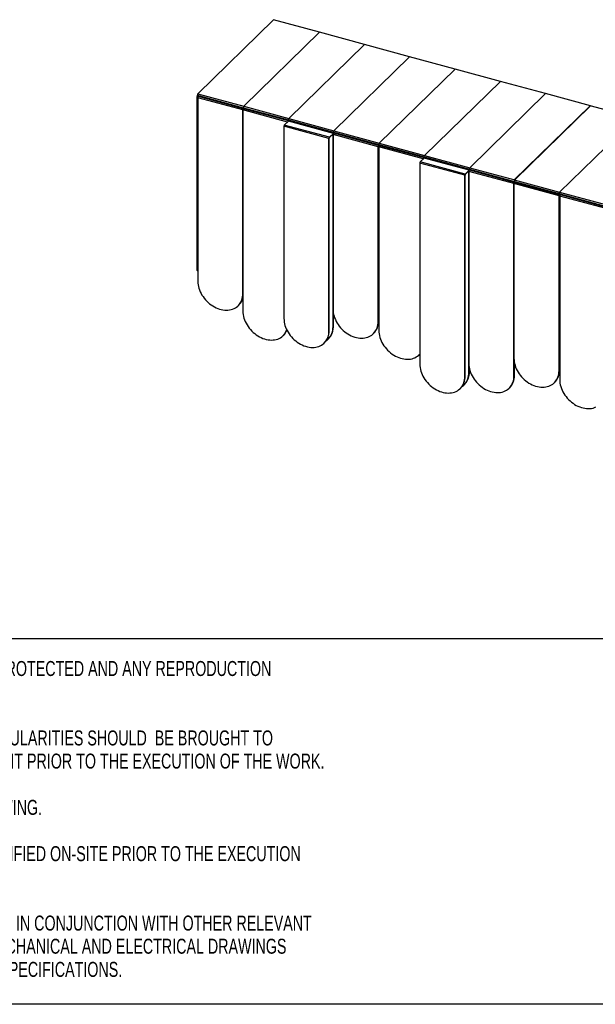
# Model space of a CAD drawing. Header units: millimetres. Extents: x 5 to 415, y 5 to 292.
# Tile 2 of 5: x 230 to 324, y 5 to 165. Entities that reach past the tile are written whole.
import ezdxf

# ---------------------------------------------------------------- set-up
doc = ezdxf.new("R2010")
doc.units = ezdxf.units.MM
doc.linetypes.add('SLD-Solido', pattern=[0])
for name, color, linetype in [('NOTE', 3, 'SLD-Solido'), ('SCHIZZI', 9, 'Continuous'), ('TABELLA', 7, 'Continuous')]:
    doc.layers.add(name, color=color, linetype=linetype)
doc.styles.add('SLDTEXTSTYLE1', font='TXT', dxfattribs={"width": 0.7125})

msp = doc.modelspace()

# ---------------------------------------------------------------- linework, layer by layer
at = {"color": 7, "linetype": 'Continuous', "lineweight": 25}
for p, q in [((271.364, 164.857), (259.049, 152.838)), ((278.83, 162.828), (271.364, 164.857)), ((266.516, 150.809), (278.83, 162.828)), ((278.83, 162.828), (266.516, 150.809)), ((278.83, 162.828), (278.83, 162.828)), ((286.149, 160.839), (278.83, 162.828)), ((286.149, 160.839), (273.835, 148.82)), ((293.468, 158.85), (286.149, 160.839)), ((293.468, 158.85), (281.153, 146.831)), ((300.845, 156.845), (293.468, 158.85)), ((300.845, 156.845), (288.531, 144.826)), ((308.223, 154.839), (300.845, 156.845)), ((295.909, 142.82), (308.223, 154.839)), ((315.542, 152.85), (308.223, 154.839)), ((258.977, 152.323), (258.919, 152.339)), ((258.919, 152.339), (258.919, 124.195)), ((258.977, 152.323), (258.977, 124.179)), ((259.049, 152.838), (266.516, 150.809)), ((266.385, 150.208), (259.066, 152.197)), ((259.066, 152.197), (259.066, 122.373)), ((259.1, 152.333), (259.1, 152.606)), ((259.148, 152.561), (266.472, 150.571)), ((259.148, 152.561), (260.214, 152.101)), ((266.482, 150.397), (259.169, 152.385)), ((315.542, 152.85), (303.228, 140.831)), ((322.861, 150.861), (315.542, 152.85)), ((266.761, 150.322), (266.472, 150.571)), ((266.472, 150.571), (273.791, 148.582)), ((273.795, 148.41), (266.482, 150.397)), ((266.516, 150.809), (273.835, 148.82)), ((322.77, 150.886), (310.456, 138.867)), ((310.547, 138.842), (322.861, 150.861)), ((330.148, 148.881), (322.77, 150.886)), ((266.385, 150.208), (266.385, 117.527)), ((266.385, 120.384), (266.385, 150.208)), ((273.611, 148.244), (266.385, 150.208)), ((273.835, 148.82), (281.153, 146.831)), ((317.834, 136.862), (330.148, 148.881)), ((330.148, 148.881), (317.834, 136.862)), ((280.369, 145.594), (273.05, 147.583)), ((273.05, 147.583), (273.05, 116.329)), ((273.765, 148.395), (273.112, 147.758)), ((280.431, 145.769), (273.112, 147.758)), ((281.084, 146.406), (273.765, 148.395)), ((273.791, 148.582), (281.109, 146.593)), ((273.791, 148.582), (274.079, 148.333)), ((281.119, 146.42), (273.8, 148.409)), ((280.4, 145.624), (280.369, 145.594)), ((280.369, 114.339), (280.369, 145.594)), ((280.4, 114.37), (280.4, 145.624)), ((280.431, 145.769), (281.084, 146.406)), ((280.431, 145.712), (281.031, 146.297)), ((280.431, 145.712), (280.431, 145.769)), ((281.022, 146.254), (280.995, 146.262)), ((281.024, 146.256), (281.022, 146.254)), ((281.022, 114.966), (281.022, 146.254)), ((288.341, 144.241), (281.022, 146.23)), ((281.022, 146.23), (281.022, 117.834)), ((281.03, 146.291), (281.026, 146.292)), ((281.084, 146.404), (281.084, 146.406)), ((281.109, 146.593), (288.487, 144.587)), ((281.109, 146.593), (281.399, 146.343)), ((288.432, 144.432), (281.12, 146.419)), ((281.153, 146.831), (288.531, 144.826)), ((288.372, 144.271), (288.341, 144.241)), ((288.341, 115.845), (288.341, 144.241)), ((288.372, 115.876), (288.372, 144.271)), ((288.387, 144.298), (288.376, 144.301)), ((288.384, 144.327), (288.42, 144.428)), ((288.387, 144.298), (288.418, 144.329)), ((288.387, 115.892), (288.387, 144.298)), ((288.418, 144.329), (288.389, 144.337)), ((288.411, 144.368), (288.433, 144.43)), ((288.418, 115.922), (288.418, 144.329)), ((288.418, 144.268), (288.463, 144.256)), ((288.458, 144.209), (288.458, 114.402)), ((295.684, 142.245), (288.458, 144.209)), ((288.487, 144.587), (295.865, 142.582)), ((288.487, 144.587), (288.777, 144.338)), ((288.531, 144.826), (295.909, 142.82)), ((295.869, 142.411), (288.562, 144.397)), ((295.838, 142.396), (295.186, 141.759)), ((303.157, 140.407), (295.838, 142.396)), ((296.154, 142.334), (295.865, 142.582)), ((295.865, 142.582), (303.184, 140.593)), ((303.192, 140.421), (295.873, 142.41)), ((295.909, 142.82), (303.228, 140.831)), ((302.442, 139.595), (295.124, 141.584)), ((295.124, 141.584), (295.124, 108.918)), ((302.505, 139.77), (295.186, 141.759)), ((303.228, 140.831), (310.547, 138.842)), ((302.474, 139.625), (302.442, 139.595)), ((302.442, 106.929), (302.442, 139.595)), ((302.474, 106.959), (302.474, 139.625)), ((302.505, 139.77), (303.157, 140.407)), ((302.505, 139.713), (303.105, 140.298)), ((302.505, 139.713), (302.505, 139.77)), ((303.096, 140.255), (303.068, 140.263)), ((303.097, 140.257), (303.096, 140.255)), ((303.096, 107.555), (303.096, 140.255)), ((310.415, 138.242), (303.096, 140.231)), ((303.096, 140.231), (303.096, 108.995)), ((303.103, 140.292), (303.099, 140.293)), ((303.157, 140.405), (303.157, 140.407)), ((303.184, 140.593), (310.503, 138.604)), ((303.184, 140.593), (303.473, 140.344)), ((310.512, 138.431), (303.193, 140.42)), ((288.418, 138.009), (288.458, 137.998)), ((317.733, 136.253), (310.415, 138.242)), ((310.415, 138.242), (310.415, 109.863)), ((310.415, 107.006), (310.415, 138.242)), ((310.456, 138.867), (317.834, 136.862)), ((310.792, 138.355), (310.503, 138.604)), ((310.503, 138.604), (317.751, 136.634)), ((310.503, 138.604), (310.503, 138.604)), ((317.824, 136.444), (310.512, 138.431)), ((317.486, 136.536), (317.751, 136.634)), ((317.765, 136.283), (317.733, 136.253)), ((317.733, 107.874), (317.733, 136.253)), ((317.765, 107.905), (317.765, 136.283)), ((317.779, 136.31), (317.768, 136.313)), ((317.775, 136.655), (317.803, 136.734)), ((317.776, 136.339), (317.812, 136.44)), ((317.779, 136.31), (317.81, 136.341)), ((317.779, 107.904), (317.779, 136.31)), ((317.81, 136.341), (317.781, 136.349)), ((317.782, 136.676), (317.852, 136.703)), ((317.796, 136.739), (317.845, 136.726)), ((317.803, 136.38), (317.825, 136.442)), ((317.81, 107.934), (317.81, 136.341)), ((317.834, 136.862), (325.3, 134.833)), ((325.169, 134.232), (317.85, 136.221)), ((317.85, 136.221), (317.85, 106.397)), ((317.885, 136.357), (317.885, 136.63)), ((317.932, 136.585), (325.256, 134.594)), ((317.932, 136.585), (318.998, 136.125)), ((325.266, 134.421), (317.953, 136.409)), ((288.418, 131.52), (288.458, 131.509)), ((258.919, 124.195), (258.977, 124.179)), ((258.932, 124.161), (258.991, 124.145)), ((259.009, 124.152), (259.066, 124.208)), ((265.615, 118.417), (265.647, 118.448)), ((265.692, 118.493), (265.693, 118.494)), ((281.054, 114.996), (281.054, 117.364)), ((281.068, 115.024), (281.068, 117.263)), ((281.099, 115.054), (281.099, 117.09)), ((288.418, 118.242), (288.458, 118.231)), ((288.418, 117.099), (288.458, 117.088)), ((288.418, 117.091), (288.458, 117.08)), ((288.372, 115.876), (288.341, 115.845)), ((288.387, 115.892), (288.418, 115.922)), ((272.934, 113.571), (272.965, 113.602)), ((280.4, 114.37), (280.369, 114.339)), ((281.054, 114.996), (281.022, 114.966)), ((281.068, 115.024), (281.099, 115.054)), ((287.572, 113.879), (287.603, 113.909)), ((279.6, 112.373), (279.631, 112.403)), ((280.253, 112.999), (280.284, 113.03)), ((295.008, 110.446), (295.039, 110.477)), ((295.039, 110.477), (295.124, 110.564)), ((295.054, 110.49), (295.085, 110.52)), ((295.085, 110.52), (295.124, 110.559)), ((310.446, 107.036), (310.446, 109.393)), ((310.46, 107.036), (310.46, 109.292)), ((310.492, 107.066), (310.492, 109.119)), ((317.85, 109.515), (317.81, 109.582)), ((317.81, 109.111), (317.85, 109.1)), ((317.81, 109.103), (317.85, 109.092)), ((303.127, 107.586), (303.096, 107.555)), ((303.127, 107.586), (303.127, 108.525)), ((303.142, 107.596), (303.142, 108.422)), ((303.142, 107.596), (303.173, 107.626)), ((303.173, 107.626), (303.173, 108.25)), ((317.765, 107.905), (317.733, 107.874)), ((317.779, 107.904), (317.81, 107.934)), ((302.326, 105.589), (302.358, 105.619)), ((302.474, 106.959), (302.442, 106.929)), ((310.446, 107.036), (310.415, 107.006)), ((310.46, 107.036), (310.492, 107.066)), ((316.964, 105.908), (316.995, 105.938)), ((317.01, 105.952), (317.041, 105.982)), ((301.673, 104.962), (301.704, 104.993)), ((309.645, 105.04), (309.676, 105.07)), ((309.691, 105.083), (309.722, 105.114))]:
    msp.add_line(p, q, dxfattribs=at)
at = {"color": 7, "linetype": 'Continuous', "lineweight": 25, "flags": 128}
for points in [[(266.385, 150.208), (266.387, 150.244), (266.395, 150.282), (266.408, 150.319), (266.423, 150.351), (266.441, 150.377), (266.459, 150.393), (266.476, 150.398), (266.482, 150.397)], [(266.482, 150.397), (266.476, 150.398), (266.459, 150.393), (266.441, 150.377), (266.423, 150.351), (266.408, 150.319), (266.395, 150.282), (266.387, 150.244), (266.385, 150.208)], [(281.022, 146.23), (281.025, 146.266), (281.033, 146.304), (281.045, 146.34), (281.061, 146.373), (281.079, 146.398), (281.097, 146.415), (281.114, 146.42), (281.12, 146.419)], [(303.096, 140.231), (303.098, 140.267), (303.106, 140.305), (303.119, 140.341), (303.134, 140.374), (303.152, 140.399), (303.17, 140.415), (303.187, 140.421), (303.193, 140.42)], [(310.415, 138.242), (310.417, 138.277), (310.425, 138.315), (310.437, 138.352), (310.453, 138.385), (310.471, 138.41), (310.489, 138.426), (310.506, 138.432), (310.512, 138.431)], [(310.512, 138.431), (310.506, 138.432), (310.489, 138.426), (310.471, 138.41), (310.453, 138.385), (310.437, 138.352), (310.425, 138.315), (310.417, 138.277), (310.415, 138.242)], [(258.977, 124.179), (258.978, 124.169), (258.98, 124.16), (258.983, 124.153), (258.987, 124.148), (258.991, 124.145), (258.997, 124.145), (259.003, 124.148), (259.009, 124.152)], [(259.066, 122.373), (259.077, 122.099), (259.109, 121.82), (259.162, 121.539), (259.236, 121.257), (259.331, 120.975), (259.446, 120.696), (259.58, 120.421), (259.732, 120.152), (259.902, 119.889), (260.089, 119.636), (260.291, 119.392), (260.507, 119.161), (260.736, 118.942), (260.977, 118.738), (261.228, 118.549), (261.488, 118.377), (261.756, 118.222), (262.029, 118.086), (262.306, 117.969), (262.585, 117.873), (262.865, 117.796), (263.145, 117.741), (263.422, 117.707), (263.695, 117.695), (263.962, 117.704), (264.222, 117.735), (264.474, 117.788), (264.714, 117.861), (264.944, 117.955), (265.16, 118.069), (265.362, 118.203), (265.549, 118.355), (265.718, 118.525), (265.871, 118.711), (266.005, 118.914), (266.119, 119.13), (266.214, 119.36), (266.289, 119.602), (266.342, 119.854), (266.374, 120.115), (266.385, 120.384)], [(266.385, 117.527), (266.395, 117.252), (266.428, 116.974), (266.481, 116.692), (266.555, 116.41), (266.65, 116.129), (266.765, 115.85), (266.899, 115.575), (267.051, 115.305), (267.221, 115.043), (267.407, 114.789), (267.609, 114.546), (267.826, 114.314), (268.055, 114.096), (268.296, 113.892), (268.547, 113.703), (268.807, 113.53), (269.075, 113.376), (269.347, 113.24), (269.625, 113.123), (269.904, 113.026), (270.184, 112.95), (270.464, 112.895), (270.741, 112.861), (271.014, 112.849), (271.281, 112.858), (271.541, 112.889), (271.792, 112.941), (272.033, 113.015), (272.263, 113.109), (272.479, 113.223), (272.681, 113.356), (272.867, 113.508), (273.037, 113.678), (273.19, 113.865), (273.324, 114.067), (273.438, 114.284), (273.517, 114.469)], [(281.022, 117.834), (281.033, 117.56), (281.065, 117.281), (281.119, 117), (281.193, 116.718), (281.288, 116.436), (281.402, 116.157), (281.536, 115.882), (281.689, 115.613), (281.859, 115.351), (282.045, 115.097), (282.247, 114.854), (282.463, 114.622), (282.693, 114.403), (282.934, 114.199), (283.185, 114.01), (283.445, 113.838), (283.712, 113.683), (283.985, 113.547), (284.262, 113.431), (284.542, 113.334), (284.822, 113.258), (285.102, 113.202), (285.379, 113.169), (285.652, 113.156), (285.919, 113.166), (286.179, 113.197), (286.43, 113.249), (286.671, 113.322), (286.9, 113.416), (287.117, 113.53), (287.319, 113.664), (287.505, 113.816), (287.675, 113.986), (287.827, 114.173), (287.961, 114.375), (288.076, 114.592), (288.171, 114.821), (288.245, 115.063), (288.298, 115.316), (288.331, 115.577), (288.341, 115.845)], [(273.05, 116.329), (273.061, 116.054), (273.093, 115.775), (273.147, 115.494), (273.221, 115.212), (273.316, 114.931), (273.43, 114.652), (273.564, 114.376), (273.717, 114.107), (273.886, 113.845), (274.073, 113.591), (274.275, 113.348), (274.491, 113.116), (274.721, 112.898), (274.961, 112.693), (275.213, 112.504), (275.473, 112.332), (275.74, 112.178), (276.013, 112.042), (276.29, 111.925), (276.57, 111.828), (276.85, 111.752), (277.129, 111.697), (277.406, 111.663), (277.679, 111.651), (277.947, 111.66), (278.207, 111.691), (278.458, 111.743), (278.699, 111.816), (278.928, 111.91), (279.144, 112.024), (279.346, 112.158), (279.533, 112.31), (279.703, 112.48), (279.855, 112.667), (279.989, 112.869), (280.104, 113.086), (280.199, 113.316), (280.273, 113.557), (280.326, 113.81), (280.358, 114.071), (280.369, 114.339)], [(279.899, 112.714), (280, 112.784), (280.186, 112.936), (280.356, 113.106), (280.509, 113.293), (280.642, 113.495), (280.757, 113.712), (280.852, 113.942), (280.926, 114.184), (280.98, 114.436), (281.012, 114.697), (281.022, 114.966)], [(288.458, 114.402), (288.469, 114.128), (288.501, 113.849), (288.554, 113.568), (288.629, 113.286), (288.723, 113.004), (288.838, 112.725), (288.972, 112.45), (289.124, 112.181), (289.294, 111.918), (289.481, 111.665), (289.683, 111.421), (289.899, 111.19), (290.128, 110.971), (290.369, 110.767), (290.621, 110.578), (290.881, 110.406), (291.148, 110.251), (291.421, 110.115), (291.698, 109.998), (291.977, 109.902), (292.258, 109.825), (292.537, 109.77), (292.814, 109.736), (293.087, 109.724), (293.354, 109.733), (293.614, 109.764), (293.866, 109.817), (294.107, 109.89), (294.336, 109.984), (294.552, 110.098), (294.754, 110.232), (294.941, 110.384), (295.111, 110.554), (295.124, 110.568)], [(294.998, 110.437), (295.096, 110.532), (295.124, 110.561)], [(295.124, 108.918), (295.134, 108.644), (295.166, 108.365), (295.22, 108.084), (295.294, 107.802), (295.389, 107.52), (295.504, 107.241), (295.637, 106.966), (295.79, 106.696), (295.96, 106.434), (296.146, 106.181), (296.348, 105.937), (296.565, 105.706), (296.794, 105.487), (297.035, 105.283), (297.286, 105.094), (297.546, 104.922), (297.813, 104.767), (298.086, 104.631), (298.363, 104.514), (298.643, 104.417), (298.923, 104.341), (299.203, 104.286), (299.48, 104.252), (299.753, 104.24), (300.02, 104.249), (300.28, 104.28), (300.531, 104.333), (300.772, 104.406), (301.001, 104.5), (301.218, 104.614), (301.42, 104.747), (301.606, 104.9), (301.776, 105.07), (301.929, 105.256), (302.062, 105.458), (302.177, 105.675), (302.272, 105.905), (302.346, 106.147), (302.4, 106.399), (302.432, 106.66), (302.442, 106.929)], [(303.096, 108.995), (303.107, 108.721), (303.139, 108.442), (303.192, 108.161), (303.266, 107.879), (303.361, 107.597), (303.476, 107.318), (303.61, 107.043), (303.762, 106.774), (303.932, 106.511), (304.119, 106.258), (304.32, 106.015), (304.537, 105.783), (304.766, 105.564), (305.007, 105.36), (305.258, 105.171), (305.518, 104.999), (305.786, 104.844), (306.058, 104.708), (306.336, 104.591), (306.615, 104.495), (306.895, 104.419), (307.175, 104.363), (307.452, 104.33), (307.725, 104.317), (307.992, 104.327), (308.252, 104.357), (308.503, 104.41), (308.744, 104.483), (308.974, 104.577), (309.19, 104.691), (309.392, 104.825), (309.578, 104.977), (309.748, 105.147), (309.901, 105.333), (310.035, 105.536), (310.149, 105.752), (310.244, 105.982), (310.318, 106.224), (310.372, 106.476), (310.404, 106.738), (310.415, 107.006)], [(310.415, 109.863), (310.425, 109.589), (310.458, 109.31), (310.511, 109.029), (310.585, 108.747), (310.68, 108.465), (310.795, 108.186), (310.929, 107.911), (311.081, 107.642), (311.251, 107.38), (311.437, 107.126), (311.639, 106.883), (311.856, 106.651), (312.085, 106.432), (312.326, 106.228), (312.577, 106.039), (312.837, 105.867), (313.104, 105.712), (313.377, 105.576), (313.654, 105.46), (313.934, 105.363), (314.214, 105.287), (314.494, 105.231), (314.771, 105.198), (315.044, 105.185), (315.311, 105.195), (315.571, 105.226), (315.822, 105.278), (316.063, 105.351), (316.292, 105.445), (316.509, 105.559), (316.711, 105.693), (316.897, 105.845), (317.067, 106.015), (317.22, 106.201), (317.354, 106.404), (317.468, 106.621), (317.563, 106.85), (317.637, 107.092), (317.691, 107.344), (317.723, 107.606), (317.733, 107.874)], [(301.972, 105.303), (302.073, 105.374), (302.26, 105.526), (302.43, 105.696), (302.582, 105.882), (302.716, 106.085), (302.83, 106.301), (302.925, 106.531), (303, 106.773), (303.053, 107.025), (303.085, 107.287), (303.096, 107.555)], [(317.85, 106.397), (317.861, 106.122), (317.893, 105.844), (317.946, 105.562), (318.021, 105.28), (318.116, 104.999), (318.23, 104.72), (318.364, 104.445), (318.517, 104.175), (318.686, 103.913), (318.873, 103.659), (319.075, 103.416), (319.291, 103.184), (319.521, 102.966), (319.761, 102.762), (320.013, 102.573), (320.273, 102.4), (320.54, 102.246), (320.813, 102.11), (321.09, 101.993), (321.369, 101.896), (321.65, 101.82), (321.929, 101.765), (322.206, 101.731), (322.479, 101.719), (322.747, 101.728), (323.007, 101.759), (323.258, 101.811), (323.499, 101.885), (323.728, 101.979)]]:
    msp.add_lwpolyline(points, dxfattribs=at)
at = {"color": 7, "linetype": 'Continuous', "lineweight": 25}
for centre, radius, start, end in [((259.629, 152.337), 0.711, 144.20456, 179.86252), ((259.737, 152.311), 0.76, 151.54674, 179.09873), ((259.298, 152.209), 0.233, 131.09887, 182.93863), ((266.675, 150.656), 0.221, 136.2979, 202.75765), ((273.994, 148.667), 0.221, 136.2979, 202.75765), ((273.323, 147.584), 0.273, 140.51294, 180.34344), ((273.794, 148.374), 0.0361, 80.73183, 143.96753), ((280.642, 145.595), 0.273, 140.51294, 180.34344), ((280.537, 145.625), 0.136, 140.51294, 180.34344), ((281.113, 146.383), 0.0364, 73.30644, 142.45282), ((281.313, 146.678), 0.221, 136.2979, 202.75765), ((288.576, 144.252), 0.235, 131.69051, 182.74036), ((288.527, 144.268), 0.154, 157.65256, 178.92309), ((288.693, 144.22), 0.235, 131.69051, 182.74036), ((288.691, 144.673), 0.221, 136.2979, 202.75765), ((295.867, 142.374), 0.0361, 80.73183, 143.96753), ((296.069, 142.668), 0.221, 136.2979, 202.75765), ((295.396, 141.585), 0.273, 140.51294, 180.34344), ((303.388, 140.679), 0.221, 136.2979, 202.75765), ((302.715, 139.596), 0.273, 140.51294, 180.34344), ((302.61, 139.626), 0.136, 140.51294, 180.34344), ((303.186, 140.384), 0.0364, 73.30644, 142.45282), ((310.706, 138.69), 0.221, 136.2979, 202.75765), ((317.968, 136.264), 0.235, 131.69051, 182.74036), ((317.919, 136.28), 0.154, 157.65256, 178.92309), ((318.038, 136.691), 0.266, 140.16263, 187.9008), ((317.927, 136.725), 0.123, 139.45174, 168.24117), ((318.083, 136.233), 0.233, 131.09887, 182.93863), ((258.952, 124.189), 0.034, 169.35156, 234.37442), ((263.808, 120.281), 2.597, 315.07773, 352.91678), ((263.897, 120.3), 2.546, 314.84789, 347.66868), ((263.807, 120.301), 2.612, 317.04595, 350.72215), ((285.673, 115.798), 2.701, 315.62191, 1.64384), ((285.713, 115.846), 2.706, 316.26525, 1.61355), ((285.649, 115.823), 2.738, 319.58598, 1.43911), ((271.238, 115.359), 2.464, 314.51, 338.29731), ((271.291, 115.4), 2.456, 314.48634, 336.45622), ((271.248, 115.377), 2.469, 317.11033, 337.66573), ((277.7, 114.292), 2.701, 315.62191, 1.64384), ((278.354, 114.919), 2.701, 315.62191, 1.64384), ((278.345, 114.988), 2.755, 321.91868, 1.37477), ((278.177, 114.983), 2.891, 332.39863, 0.79911), ((300.427, 107.508), 2.701, 315.62191, 1.64384), ((300.436, 107.57), 2.738, 320.34899, 1.17537), ((300.287, 107.564), 2.855, 329.31931, 0.63465), ((315.088, 107.838), 2.692, 314.59485, 1.39793), ((315.065, 107.827), 2.701, 315.62191, 1.64384), ((315.113, 107.869), 2.698, 315.61001, 1.37258), ((299.774, 106.882), 2.701, 315.62191, 1.64384), ((307.771, 106.97), 2.69, 314.3089, 1.40494), ((307.746, 106.959), 2.701, 315.62191, 1.64384), ((307.794, 107.001), 2.698, 315.61001, 1.37258)]:
    msp.add_arc(centre, radius, start, end, dxfattribs=at)
msp.add_ellipse((317.795, 136.758), major_axis=(0.052, 0.124), ratio=0.2391662, start_param=3.3613967, end_param=3.8361362, dxfattribs=at)
for points in [[(259.148, 152.561), (259.138, 152.568), (259.118, 152.58), (259.094, 152.612), (259.076, 152.65), (259.062, 152.692), (259.054, 152.735), (259.05, 152.776), (259.049, 152.812), (259.049, 152.829), (259.049, 152.838)], [(317.932, 136.585), (317.922, 136.591), (317.902, 136.604), (317.879, 136.635), (317.86, 136.673), (317.847, 136.716), (317.838, 136.759), (317.834, 136.8), (317.833, 136.836), (317.834, 136.853), (317.834, 136.862)]]:
    msp.add_open_spline(points, degree=3, dxfattribs=at)
for points, knots in [([(259.169, 152.384), (259.167, 152.385), (259.158, 152.389), (259.151, 152.387), (259.145, 152.385)], [0, 0, 0, 0, 0.1548488, 1, 1, 1, 1]), ([(288.41, 144.368), (288.411, 144.368), (288.411, 144.369), (288.407, 144.364), (288.398, 144.354), (288.39, 144.341), (288.386, 144.331), (288.384, 144.327)], [0, 0, 0, 0, 0.0971126, 0.3540732, 0.596154, 0.8425113, 1, 1, 1, 1]), ([(288.42, 144.428), (288.425, 144.43), (288.433, 144.433), (288.432, 144.431), (288.432, 144.43)], [0, 0, 0, 0, 0.5773672, 1, 1, 1, 1]), ([(288.562, 144.396), (288.56, 144.397), (288.551, 144.4), (288.543, 144.399), (288.537, 144.396), (288.537, 144.396)], [0, 0, 0, 0, 0.1461596, 0.8976597, 1, 1, 1, 1]), ([(317.803, 136.38), (317.803, 136.38), (317.803, 136.381), (317.799, 136.376), (317.791, 136.366), (317.782, 136.353), (317.778, 136.343), (317.776, 136.339)], [0, 0, 0, 0, 0.0971126, 0.3540732, 0.596154, 0.8425113, 1, 1, 1, 1]), ([(317.812, 136.44), (317.817, 136.441), (317.825, 136.445), (317.824, 136.443), (317.824, 136.442)], [0, 0, 0, 0, 0.5773672, 1, 1, 1, 1]), ([(317.953, 136.408), (317.952, 136.409), (317.942, 136.413), (317.935, 136.41), (317.93, 136.408)], [0, 0, 0, 0, 0.1548488, 1, 1, 1, 1])]:
    msp.add_open_spline(points, degree=3, knots=knots, dxfattribs=at)
at = {"layer": 'SCHIZZI', "color": 7, "true_color": 0xffffff}
msp.add_lwpolyline([(415, 5), (183.055, 5), (183.055, 64.376), (414.996, 64.376)], dxfattribs=at)
at = {"layer": 'TABELLA', "color": 5, "linetype": 'Continuous', "lineweight": 18}
msp.add_line((5, 5), (415, 5), dxfattribs=at)

# ---------------------------------------------------------------- texts
at = {"layer": 'NOTE', "color": 7, "true_color": 0xffffff, "char_height": 2.43442, "attachment_point": 1, "style": 'SLDTEXTSTYLE1'}
for s, insert in [('1.0 THIS DRAWING IS  COPYRIGHT PROTECTED AND ANY REPRODUCTION', (186.724, 60.734)), ('2.0 ANY DISCREPANCIES AND IRREGULARITIES SHOULD  BE BROUGHT TO ', (186.724, 49.462)), ('THE ATTENTION OF THE CONSULTANT PRIOR TO THE EXECUTION OF THE WORK.', (186.724, 45.705)), ('3.0 DO NOT SCALE FROM THIS DRAWING.', (186.724, 38.191)), ('4.0 ALL DIMENSIONS ARE TO BE VERIFIED ON-SITE PRIOR TO THE EXECUTION ', (186.724, 30.676)), ('5.0 THIS DRAWING SHOULD BE READ IN CONJUNCTION WITH OTHER RELEVANT ', (186.724, 19.404)), ('ARCHITECTURAL, STRUCTURAL, MECHANICAL AND ELECTRICAL DRAWINGS ', (186.724, 15.647)), ('AND RELEVANT SECTIONS OF THE SPECIFICATIONS.', (186.724, 11.889))]:
    msp.add_mtext(s, dxfattribs=dict(at, insert=insert))

doc.saveas('drawing.dxf')
